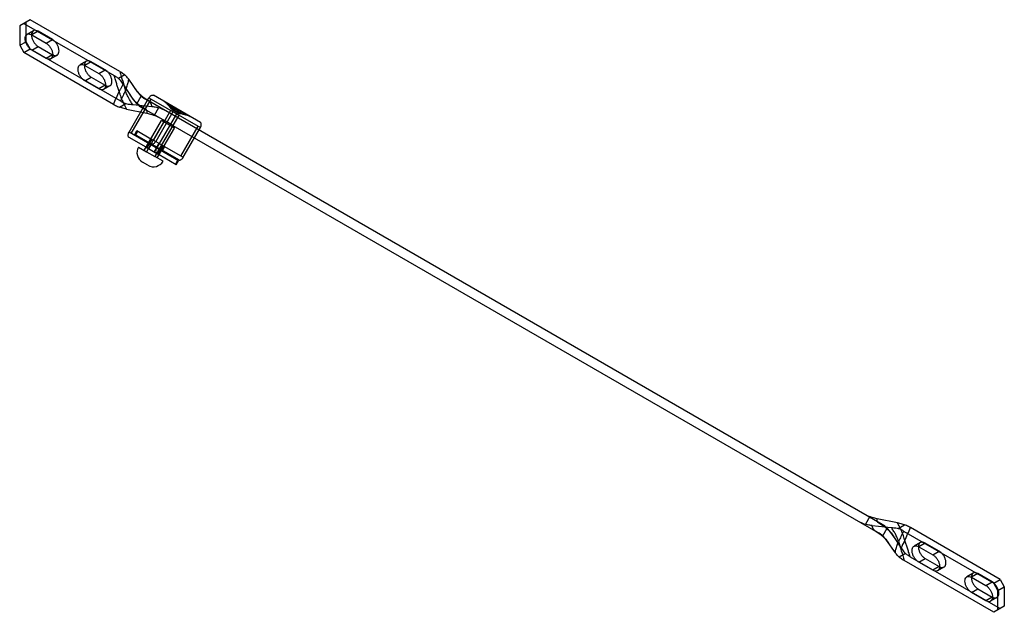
# Model space of a CAD drawing. Header units: millimetres. Extents: x 49 to 378, y 199 to 397.
import ezdxf

# ---------------------------------------------------------------- set-up
doc = ezdxf.new("R2010")
doc.units = ezdxf.units.MM
doc.header["$LTSCALE"] = 38.730088
doc.layers.add('INTFCLR_7431', color=7, linetype='CONTINUOUS')

msp = doc.modelspace()

# ---------------------------------------------------------------- linework, layer by layer
at = {"layer": 'INTFCLR_7431', "color": 7, "linetype": 'Continuous'}
for p, q in [((52.27, 396.9), (48.74, 394.86)), ((50.15, 395.68), (80.27, 378.29)), ((50.86, 389.55), (50.86, 396.09)), ((82.24, 379.6), (52.27, 396.9)), ((48.74, 394.86), (48.74, 388.33)), ((53.35, 393.2), (51.23, 391.98)), ((54.92, 393.05), (52.8, 391.82)), ((52.8, 391.82), (57.54, 389.09)), ((59.66, 390.31), (54.92, 393.05)), ((48.74, 388.33), (50.86, 389.55)), ((52.27, 387.1), (50.86, 389.55)), ((57.54, 389.09), (59.66, 390.31)), ((48.74, 388.33), (50.15, 385.88)), ((50.15, 385.88), (52.27, 387.1)), ((80.12, 368.58), (50.15, 385.88)), ((52.27, 387.1), (82.39, 369.72)), ((52.8, 386.68), (54.92, 387.9)), ((57.54, 383.94), (52.8, 386.68)), ((54.92, 387.9), (59.66, 385.17)), ((59.66, 385.17), (57.54, 383.94)), ((61.24, 385.01), (59.12, 383.79)), ((71.03, 383), (68.91, 381.77)), ((72.6, 382.84), (70.48, 381.61)), ((77.34, 380.1), (72.6, 382.84)), ((70.48, 381.61), (75.22, 378.88)), ((75.22, 378.88), (77.34, 380.1)), ((70.48, 376.47), (72.6, 377.7)), ((75.22, 373.74), (70.48, 376.47)), ((72.6, 377.7), (77.34, 374.96)), ((83.91, 378.43), (81.82, 377.22)), ((83.23, 375.41), (86.57, 370.37)), ((88.14, 372.75), (85.17, 377)), ((77.34, 374.96), (75.22, 373.74)), ((78.92, 374.8), (76.79, 373.58)), ((82.15, 367.61), (84.24, 368.82)), ((85.3, 359.24), (91.95, 370.76)), ((86.05, 358.81), (92.7, 370.33)), ((87.89, 368.77), (89.37, 371.34)), ((337.02, 228.12), (90.97, 370.17)), ((91.95, 370.76), (109.14, 360.83)), ((109.14, 362.57), (93.45, 371.63)), ((97.98, 368.8), (98.9, 367.77)), ((97.98, 368.8), (101.12, 366.99)), ((84.42, 367.01), (91.21, 365.62)), ((86.52, 368.51), (92.95, 367.91)), ((89.62, 367.49), (97.12, 363.16)), ((99.2, 366.57), (93.45, 356.61)), ((95.14, 367.47), (93.66, 364.91)), ((99.95, 366.14), (94.2, 356.18)), ((101.14, 365.45), (94.49, 353.93)), ((99.6, 366.95), (98.9, 367.77)), ((99.61, 366.98), (98.91, 367.8)), ((100.5, 366.88), (98.91, 367.8)), ((102.01, 365.56), (99.61, 366.95)), ((99.73, 366.85), (101.87, 365.61)), ((100.5, 366.88), (99.8, 366.86)), ((99.85, 366.81), (100.55, 366.82)), ((104.43, 365.08), (101.29, 366.89)), ((101.77, 365.7), (101.43, 366.31)), ((101.5, 366.3), (101.84, 365.69)), ((101.5, 366.3), (103.1, 365.38)), ((102.02, 365.56), (103.08, 365.36)), ((102.04, 365.57), (103.1, 365.38)), ((90.38, 353.19), (96.13, 363.15)), ((97.12, 363.16), (91.12, 352.76)), ((101.89, 365.02), (95.24, 353.5)), ((96.13, 363.15), (96.81, 363.33)), ((100.46, 360.65), (96.13, 363.15)), ((99.97, 361.51), (97.12, 363.16)), ((103.08, 365.36), (104.43, 365.08)), ((101.84, 349.69), (85.3, 359.24)), ((87.2, 358.49), (87.95, 359.79)), ((87.51, 358.31), (88.26, 359.61)), ((87.95, 359.79), (92.63, 357.09)), ((99.97, 361.51), (93.97, 351.11)), ((94.71, 350.69), (100.46, 360.65)), ((99.97, 361.51), (335.66, 225.44)), ((100.46, 360.65), (100.28, 361.33)), ((102.64, 351.31), (108.39, 361.27)), ((103.39, 350.87), (109.14, 360.83)), ((90.98, 354.23), (85.3, 357.51)), ((101.89, 350.01), (87.2, 358.49)), ((92.23, 355.59), (92.98, 356.89)), ((96.96, 354.59), (92.63, 357.09)), ((94.58, 354.23), (95.33, 355.53)), ((88.43, 354.31), (91.12, 352.76)), ((90.98, 354.23), (95.31, 351.73)), ((91.12, 352.76), (93.97, 351.11)), ((91.33, 354.03), (92.08, 355.33)), ((91.9, 353.7), (92.65, 355)), ((93.71, 352.65), (94.46, 353.95)), ((94.96, 351.93), (95.71, 353.23)), ((95.86, 353.49), (96.61, 354.79)), ((97.14, 354.48), (96.39, 353.18)), ((96.96, 354.59), (103.39, 350.87)), ((91.61, 348.21), (89.79, 349.26)), ((96.66, 349.56), (93.97, 351.11)), ((101.09, 348.39), (95.31, 351.73)), ((101.53, 349.87), (100.78, 348.57)), ((101.09, 348.39), (101.84, 349.69)), ((332.97, 230.7), (331.49, 228.14)), ((333.68, 227.7), (340.12, 227.1)), ((342.22, 228.6), (335.43, 229.99)), ((342.39, 226.78), (344.48, 227.99)), ((337.26, 224.27), (338.74, 226.83)), ((340.07, 225.24), (343.41, 220.2)), ((344.25, 225.89), (374.36, 208.5)), ((376.48, 209.72), (346.51, 227.03)), ((341.47, 218.6), (338.49, 222.85)), ((349.84, 222.03), (347.72, 220.8)), ((351.42, 221.87), (349.29, 220.64)), ((349.29, 220.64), (354.03, 217.91)), ((356.15, 219.13), (351.42, 221.87)), ((344.81, 218.38), (342.72, 217.18)), ((346.37, 217.31), (376.48, 199.93)), ((354.03, 217.91), (356.15, 219.13)), ((374.36, 198.7), (344.39, 216)), ((349.29, 215.5), (351.42, 216.73)), ((354.03, 212.77), (349.29, 215.5)), ((351.42, 216.73), (356.15, 213.99)), ((356.15, 213.99), (354.03, 212.77)), ((357.73, 213.83), (355.61, 212.61)), ((367.52, 211.82), (365.4, 210.59)), ((369.09, 211.66), (366.97, 210.44)), ((373.83, 208.93), (369.09, 211.66)), ((366.97, 210.44), (371.71, 207.7)), ((371.71, 207.7), (373.83, 208.93)), ((374.36, 208.5), (376.48, 209.72)), ((375.78, 206.05), (374.36, 208.5)), ((376.48, 209.72), (377.9, 207.28)), ((366.97, 205.29), (369.09, 206.52)), ((371.71, 202.56), (366.97, 205.29)), ((369.09, 206.52), (373.83, 203.78)), ((375.78, 206.05), (377.9, 207.28)), ((375.78, 199.52), (375.78, 206.05)), ((377.9, 207.28), (377.9, 200.74)), ((373.83, 203.78), (371.71, 202.56)), ((375.41, 203.63), (373.28, 202.4)), ((377.9, 200.74), (374.36, 198.7))]:
    msp.add_line(p, q, dxfattribs=at)
for points in [[(91.96, 369.6), (90.26, 370.75), (88.76, 372.12), (87.5, 373.68)], [(91.08, 366.64), (88.97, 368.08), (87.15, 369.81), (85.66, 371.74)], [(99.6, 366.95), (99.72, 366.85), (99.87, 366.81)], [(100.92, 367.31), (100.97, 367.27), (101.02, 367.22)], [(101.54, 366.92), (101.61, 366.9), (101.67, 366.88)], [(101.76, 365.71), (101.87, 365.61), (102.02, 365.56)], [(335.56, 228.96), (337.66, 227.52), (339.48, 225.8), (340.97, 223.87)], [(334.68, 226), (336.37, 224.86), (337.87, 223.48), (339.14, 221.93)]]:
    msp.add_lwpolyline(points, dxfattribs=at)
for centre, radius, start, end in [((94.44, 375.58), 9.44, 213.4922, 226.114), ((94.18, 375.38), 9.12, 226.4402, 239.9927), ((95.67, 378.29), 9.39, 227.8516, 239.9669), ((92.56, 358.72), 9.12, 60.0084, 73.5609), ((90.79, 355.99), 9.37, 60.0263, 72.1591), ((91.64, 352.46), 3.7, 150.0001, 240.0001), ((93.46, 351.41), 3.7, 240.0001, 330.0001), ((335.84, 239.61), 9.36, 240.0192, 252.1645), ((334.09, 236.91), 9.15, 240.0292, 253.5401), ((332.44, 220.2), 9.15, 46.461, 59.9719), ((330.98, 217.33), 9.36, 47.8366, 59.9819), ((332.23, 220.05), 9.4, 33.4644, 46.1418)]:
    msp.add_arc(centre, radius, start, end, dxfattribs=at)
for points, knots in [([(52.8, 386.68), (52.52, 386.84), (51.99, 387.27), (51.34, 388.09), (50.85, 389.04), (50.58, 390.01), (50.55, 390.9), (50.79, 391.65), (51.35, 392.12), (52.1, 392.15), (52.57, 391.96), (52.8, 391.82)], [0, 0, 0, 0, 0.122879, 0.257999, 0.394372, 0.524115, 0.637201, 0.730342, 0.810576, 0.896245, 1, 1, 1, 1]), ([(54.92, 393.05), (54.69, 393.18), (54.22, 393.38), (53.48, 393.34), (52.92, 392.88), (52.68, 392.15), (52.7, 391.25), (52.96, 390.28), (53.45, 389.33), (54.1, 388.5), (54.64, 388.06), (54.92, 387.9)], [0, 0, 0, 0, 0.103303, 0.18822, 0.267733, 0.360433, 0.473056, 0.602505, 0.739888, 0.876489, 1, 1, 1, 1]), ([(57.54, 389.09), (57.82, 388.92), (58.36, 388.49), (59.01, 387.67), (59.49, 386.72), (59.77, 385.75), (59.79, 384.86), (59.55, 384.12), (59, 383.65), (58.25, 383.61), (57.78, 383.8), (57.54, 383.94)], [0, 0, 0, 0, 0.122879, 0.257999, 0.394372, 0.524115, 0.637201, 0.730342, 0.810577, 0.896245, 1, 1, 1, 1]), ([(59.66, 385.17), (59.9, 385.03), (60.37, 384.83), (61.11, 384.87), (61.66, 385.33), (61.91, 386.06), (61.89, 386.96), (61.62, 387.93), (61.14, 388.88), (60.48, 389.71), (59.94, 390.15), (59.66, 390.31)], [0, 0, 0, 0, 0.103303, 0.18822, 0.267733, 0.360433, 0.473056, 0.602505, 0.739888, 0.876489, 1, 1, 1, 1]), ([(70.48, 376.47), (70.2, 376.63), (69.67, 377.07), (69.02, 377.89), (68.53, 378.83), (68.26, 379.8), (68.23, 380.7), (68.47, 381.44), (69.03, 381.91), (69.77, 381.95), (70.24, 381.75), (70.48, 381.61)], [0, 0, 0, 0, 0.122879, 0.257999, 0.394372, 0.524115, 0.637201, 0.730342, 0.810576, 0.896245, 1, 1, 1, 1]), ([(72.6, 382.84), (72.37, 382.98), (71.9, 383.17), (71.16, 383.14), (70.6, 382.68), (70.35, 381.94), (70.37, 381.05), (70.64, 380.08), (71.13, 379.12), (71.78, 378.3), (72.32, 377.86), (72.6, 377.7)], [0, 0, 0, 0, 0.103303, 0.18822, 0.267733, 0.360433, 0.473056, 0.602505, 0.739888, 0.876489, 1, 1, 1, 1]), ([(75.22, 378.88), (75.5, 378.72), (76.03, 378.28), (76.68, 377.46), (77.17, 376.52), (77.44, 375.55), (77.47, 374.65), (77.23, 373.91), (76.67, 373.44), (75.93, 373.4), (75.46, 373.6), (75.22, 373.74)], [0, 0, 0, 0, 0.122879, 0.257999, 0.394372, 0.524115, 0.637201, 0.730342, 0.810577, 0.896245, 1, 1, 1, 1]), ([(77.34, 374.96), (77.58, 374.82), (78.04, 374.63), (78.79, 374.66), (79.34, 375.12), (79.59, 375.86), (79.57, 376.75), (79.3, 377.72), (78.81, 378.68), (78.16, 379.5), (77.62, 379.94), (77.34, 380.1)], [0, 0, 0, 0, 0.103303, 0.18822, 0.267733, 0.360433, 0.473056, 0.602505, 0.739888, 0.876489, 1, 1, 1, 1]), ([(82.24, 379.6), (82.53, 378.49), (83.15, 376.34), (83.79, 374.19), (84.09, 373.13)], [0, 0, 0, 0, 0.509445, 1, 1, 1, 1]), ([(82.24, 379.6), (82.45, 379.48), (82.84, 379.24), (83.4, 378.85), (83.75, 378.57), (83.91, 378.43)], [0, 0, 0, 0, 0.344242, 0.677625, 1, 1, 1, 1]), ([(80.27, 378.29), (80.45, 378.18), (80.82, 377.96), (81.34, 377.6), (81.67, 377.35), (81.82, 377.22)], [0, 0, 0, 0, 0.343691, 0.677064, 1, 1, 1, 1]), ([(81.97, 372.92), (81.84, 373.34), (81.57, 374.17), (81.14, 375.46), (80.7, 376.83), (80.41, 377.79), (80.27, 378.29)], [0, 0, 0, 0, 0.236205, 0.466463, 0.721363, 1, 1, 1, 1]), ([(81.82, 377.22), (81.99, 377.03), (82.32, 376.64), (82.79, 376.04), (83.09, 375.62), (83.23, 375.41)], [0, 0, 0, 0, 0.333779, 0.666498, 1, 1, 1, 1]), ([(83.23, 375.41), (83.21, 375.31), (83.15, 375.11), (83.04, 374.81), (82.86, 374.46), (82.65, 374.09), (82.42, 373.69), (82.2, 373.31), (82.05, 373.05), (81.97, 372.92)], [0, 0, 0, 0, 0.110625, 0.221088, 0.341475, 0.527126, 0.678076, 0.834985, 1, 1, 1, 1]), ([(85.17, 377), (85.05, 377.17), (84.79, 377.5), (84.37, 377.98), (84.07, 378.28), (83.91, 378.43)], [0, 0, 0, 0, 0.324856, 0.656927, 1, 1, 1, 1]), ([(84.09, 373.13), (84.18, 373.36), (84.35, 373.8), (84.6, 374.48), (84.82, 375.17), (85, 375.82), (85.12, 376.43), (85.15, 376.81), (85.17, 377)], [0, 0, 0, 0, 0.184388, 0.353316, 0.53873, 0.720627, 0.855607, 1, 1, 1, 1]), ([(80.12, 368.58), (80.41, 369.33), (81.02, 370.78), (81.67, 372.21), (81.97, 372.92)], [0, 0, 0, 0, 0.512593, 1, 1, 1, 1]), ([(81.97, 372.92), (82.06, 372.57), (82.26, 371.91), (82.61, 370.87), (83.04, 369.81), (83.5, 368.8), (83.96, 367.87), (84.26, 367.3), (84.42, 367.01)], [0, 0, 0, 0, 0.165879, 0.325534, 0.510062, 0.700064, 0.844951, 1, 1, 1, 1]), ([(84.09, 373.13), (83.96, 372.86), (83.69, 372.34), (83.26, 371.54), (82.81, 370.68), (82.53, 370.05), (82.39, 369.72)], [0, 0, 0, 0, 0.234659, 0.461291, 0.715104, 1, 1, 1, 1]), ([(86.52, 368.51), (86.4, 368.69), (86.15, 369.06), (85.79, 369.63), (85.38, 370.3), (84.99, 371.02), (84.62, 371.77), (84.34, 372.44), (84.17, 372.9), (84.09, 373.13)], [0, 0, 0, 0, 0.127311, 0.253812, 0.387113, 0.57869, 0.722459, 0.862038, 1, 1, 1, 1]), ([(88.14, 372.75), (88.27, 372.58), (88.52, 372.24), (88.94, 371.76), (89.23, 371.47), (89.37, 371.34)], [0, 0, 0, 0, 0.344893, 0.678519, 1, 1, 1, 1]), ([(91.96, 369.6), (91.5, 369.87), (90.55, 370.48), (89.27, 371.54), (88.49, 372.35), (88.14, 372.75)], [0, 0, 0, 0, 0.319897, 0.680977, 1, 1, 1, 1]), ([(82.39, 369.72), (82.58, 369.61), (82.98, 369.39), (83.6, 369.09), (84.02, 368.91), (84.24, 368.82)], [0, 0, 0, 0, 0.324533, 0.658004, 1, 1, 1, 1]), ([(84.24, 368.82), (84.48, 368.78), (84.97, 368.7), (85.73, 368.59), (86.25, 368.53), (86.52, 368.51)], [0, 0, 0, 0, 0.317006, 0.650426, 1, 1, 1, 1]), ([(86.57, 370.37), (86.72, 370.19), (87.05, 369.83), (87.55, 369.32), (88.09, 368.81), (88.64, 368.33), (89.24, 367.86), (89.85, 367.41), (90.47, 367.01), (90.88, 366.76), (91.08, 366.64)], [0, 0, 0, 0, 0.119338, 0.249754, 0.364022, 0.499568, 0.623748, 0.751544, 0.884783, 1, 1, 1, 1]), ([(91.95, 370.76), (92.05, 370.93), (92.27, 371.23), (92.66, 371.56), (93.07, 371.72), (93.35, 371.68), (93.45, 371.63)], [0, 0, 0, 0, 0.309819, 0.584903, 0.811893, 1, 1, 1, 1]), ([(92.95, 367.91), (92.92, 368.01), (92.87, 368.2), (92.78, 368.48), (92.69, 368.73), (92.58, 368.95), (92.46, 369.16), (92.31, 369.34), (92.14, 369.48), (92.02, 369.56), (91.96, 369.6)], [0, 0, 0, 0, 0.153553, 0.305249, 0.425764, 0.556695, 0.668293, 0.779114, 0.895314, 1, 1, 1, 1]), ([(96.91, 369.63), (97.05, 369.55), (97.3, 369.38), (97.66, 369.11), (97.88, 368.91), (97.98, 368.8)], [0, 0, 0, 0, 0.341825, 0.675097, 1, 1, 1, 1]), ([(98.91, 367.77), (98.8, 367.9), (98.59, 368.14), (98.28, 368.48), (98.08, 368.7), (97.98, 368.8)], [0, 0, 0, 0, 0.356024, 0.688152, 1, 1, 1, 1]), ([(98.91, 367.8), (98.83, 367.88), (98.53, 368.22), (98.23, 368.56), (97.99, 368.8)], [0, 0, 0, 0, 0.246898, 1, 1, 1, 1]), ([(80.12, 368.58), (80.33, 368.46), (80.76, 368.22), (81.44, 367.9), (81.91, 367.71), (82.15, 367.61)], [0, 0, 0, 0, 0.322955, 0.656446, 1, 1, 1, 1]), ([(84.42, 367.01), (84.15, 367.06), (83.64, 367.18), (82.88, 367.39), (82.39, 367.54), (82.15, 367.61)], [0, 0, 0, 0, 0.344129, 0.67758, 1, 1, 1, 1]), ([(91.08, 366.64), (91.15, 366.6), (91.29, 366.43), (91.23, 366.05), (91.22, 365.78), (91.21, 365.62)], [0, 0, 0, 0, 0.225746, 0.548731, 1, 1, 1, 1]), ([(91.21, 365.62), (91.49, 365.56), (92.05, 365.43), (92.87, 365.19), (93.4, 365.01), (93.66, 364.91)], [0, 0, 0, 0, 0.339794, 0.672475, 1, 1, 1, 1]), ([(92.95, 367.91), (93.2, 367.88), (93.7, 367.82), (94.43, 367.67), (94.91, 367.54), (95.14, 367.47)], [0, 0, 0, 0, 0.33765, 0.669785, 1, 1, 1, 1]), ([(98.91, 367.8), (98.9, 367.79), (98.9, 367.78), (98.9, 367.77), (98.91, 367.77)], [0, 0, 0, 0, 0.651246, 1, 1, 1, 1]), ([(99.61, 366.95), (99.61, 366.95), (99.6, 366.96), (99.61, 366.97), (99.61, 366.98)], [0, 0, 0, 0, 0.348765, 1, 1, 1, 1]), ([(99.8, 366.86), (99.79, 366.86), (99.71, 366.88), (99.65, 366.93), (99.61, 366.98)], [0, 0, 0, 0, 0.209354, 1, 1, 1, 1]), ([(99.61, 366.95), (99.63, 366.92), (99.68, 366.87), (99.76, 366.82), (99.82, 366.81), (99.85, 366.81)], [0, 0, 0, 0, 0.374342, 0.708875, 1, 1, 1, 1]), ([(99.85, 366.81), (99.85, 366.81), (99.82, 366.82), (99.81, 366.85), (99.8, 366.86)], [0, 0, 0, 0, 0.231368, 1, 1, 1, 1]), ([(99.95, 367.87), (100.05, 367.81), (100.23, 367.59), (100.28, 367.15), (100.2, 366.65), (100.05, 366.31), (99.95, 366.14)], [0, 0, 0, 0, 0.188108, 0.415098, 0.690182, 1, 1, 1, 1]), ([(101.24, 366.92), (101.14, 366.9), (100.89, 366.88), (100.64, 366.87), (100.5, 366.88)], [0, 0, 0, 0, 0.441559, 1, 1, 1, 1]), ([(100.55, 366.82), (100.55, 366.82), (100.52, 366.84), (100.51, 366.86), (100.5, 366.88)], [0, 0, 0, 0, 0.231368, 1, 1, 1, 1]), ([(100.55, 366.82), (100.65, 366.82), (100.83, 366.83), (101.08, 366.85), (101.22, 366.87), (101.29, 366.89)], [0, 0, 0, 0, 0.396522, 0.734719, 1, 1, 1, 1]), ([(100.92, 367.31), (100.98, 367.28), (101.09, 367.17), (101.15, 367.04), (101.17, 366.96)], [0, 0, 0, 0, 0.45788, 1, 1, 1, 1]), ([(101.12, 366.99), (101.11, 367.03), (101.08, 367.12), (101.02, 367.24), (100.95, 367.29), (100.92, 367.31)], [0, 0, 0, 0, 0.376591, 0.701932, 1, 1, 1, 1]), ([(101.12, 366.99), (101.14, 366.93), (101.19, 366.79), (101.3, 366.56), (101.38, 366.4), (101.43, 366.31)], [0, 0, 0, 0, 0.256054, 0.590071, 1, 1, 1, 1]), ([(102.64, 366.32), (102.54, 366.38), (102.26, 366.42), (101.85, 366.25), (101.46, 365.92), (101.24, 365.62), (101.14, 365.45)], [0, 0, 0, 0, 0.188107, 0.415097, 0.690181, 1, 1, 1, 1]), ([(101.17, 366.96), (101.2, 366.86), (101.31, 366.63), (101.43, 366.42), (101.5, 366.3)], [0, 0, 0, 0, 0.441555, 1, 1, 1, 1]), ([(101.67, 366.88), (101.61, 366.91), (101.47, 366.95), (101.32, 366.94), (101.24, 366.92)], [0, 0, 0, 0, 0.457877, 1, 1, 1, 1]), ([(101.29, 366.89), (101.33, 366.91), (101.43, 366.93), (101.56, 366.93), (101.64, 366.9), (101.67, 366.88)], [0, 0, 0, 0, 0.376595, 0.701936, 1, 1, 1, 1]), ([(101.43, 366.31), (101.44, 366.31), (101.46, 366.3), (101.48, 366.3), (101.5, 366.3)], [0, 0, 0, 0, 0.231369, 1, 1, 1, 1]), ([(101.77, 365.7), (101.78, 365.7), (101.8, 365.69), (101.82, 365.68), (101.84, 365.69)], [0, 0, 0, 0, 0.231369, 1, 1, 1, 1]), ([(101.77, 365.7), (101.79, 365.68), (101.83, 365.63), (101.91, 365.58), (101.98, 365.57), (102.01, 365.56)], [0, 0, 0, 0, 0.293811, 0.624216, 1, 1, 1, 1]), ([(101.84, 365.69), (101.85, 365.67), (101.9, 365.61), (101.98, 365.59), (102.04, 365.57)], [0, 0, 0, 0, 0.209346, 1, 1, 1, 1]), ([(102.01, 365.56), (102.02, 365.56), (102.03, 365.56), (102.03, 365.57), (102.04, 365.57)], [0, 0, 0, 0, 0.348768, 1, 1, 1, 1]), ([(103.1, 365.38), (103.09, 365.37), (103.09, 365.36), (103.08, 365.36), (103.07, 365.36)], [0, 0, 0, 0, 0.651246, 1, 1, 1, 1]), ([(103.1, 365.38), (103.21, 365.36), (103.65, 365.27), (104.1, 365.17), (104.43, 365.08)], [0, 0, 0, 0, 0.246899, 1, 1, 1, 1]), ([(103.07, 365.36), (103.24, 365.34), (103.55, 365.27), (104, 365.18), (104.29, 365.11), (104.43, 365.08)], [0, 0, 0, 0, 0.35603, 0.688159, 1, 1, 1, 1]), ([(105.68, 364.56), (105.55, 364.64), (105.27, 364.78), (104.86, 364.95), (104.57, 365.04), (104.43, 365.08)], [0, 0, 0, 0, 0.341825, 0.675099, 1, 1, 1, 1]), ([(109.14, 360.83), (109.24, 361), (109.39, 361.34), (109.48, 361.85), (109.42, 362.29), (109.24, 362.51), (109.14, 362.57)], [0, 0, 0, 0, 0.309818, 0.584902, 0.811892, 1, 1, 1, 1]), ([(85.3, 357.51), (85.2, 357.57), (85.02, 357.79), (84.97, 358.23), (85.05, 358.73), (85.2, 359.07), (85.3, 359.24)], [0, 0, 0, 0, 0.188108, 0.415098, 0.690182, 1, 1, 1, 1]), ([(94.2, 356.18), (94.1, 356.01), (93.88, 355.71), (93.49, 355.38), (93.08, 355.22), (92.8, 355.26), (92.7, 355.32)], [0, 0, 0, 0, 0.309819, 0.584903, 0.811893, 1, 1, 1, 1]), ([(94.49, 353.93), (94.4, 353.77), (94.25, 353.43), (94.16, 352.92), (94.22, 352.48), (94.39, 352.26), (94.49, 352.2)], [0, 0, 0, 0, 0.309818, 0.584902, 0.811892, 1, 1, 1, 1]), ([(101.89, 350.01), (101.99, 349.95), (102.27, 349.91), (102.68, 350.08), (103.08, 350.41), (103.3, 350.71), (103.39, 350.87)], [0, 0, 0, 0, 0.188107, 0.415097, 0.690181, 1, 1, 1, 1]), ([(335.43, 229.99), (335.14, 230.05), (334.58, 230.18), (333.76, 230.41), (333.23, 230.6), (332.97, 230.7)], [0, 0, 0, 0, 0.340308, 0.672994, 1, 1, 1, 1]), ([(333.68, 227.7), (333.43, 227.72), (332.94, 227.79), (332.2, 227.93), (331.73, 228.06), (331.49, 228.14)], [0, 0, 0, 0, 0.338795, 0.670921, 1, 1, 1, 1]), ([(334.68, 226), (334.62, 226.04), (334.49, 226.12), (334.32, 226.27), (334.18, 226.45), (334.05, 226.65), (333.95, 226.87), (333.85, 227.13), (333.77, 227.4), (333.71, 227.6), (333.68, 227.7)], [0, 0, 0, 0, 0.104342, 0.219427, 0.33074, 0.443894, 0.574108, 0.695397, 0.846465, 1, 1, 1, 1]), ([(335.56, 228.96), (335.53, 228.98), (335.48, 229.01), (335.42, 229.08), (335.38, 229.18), (335.37, 229.31), (335.38, 229.45), (335.4, 229.62), (335.42, 229.79), (335.43, 229.92), (335.43, 229.99)], [0, 0, 0, 0, 0.086134, 0.170291, 0.238007, 0.371669, 0.510977, 0.644372, 0.818071, 1, 1, 1, 1]), ([(335.56, 228.96), (335.75, 228.85), (336.17, 228.6), (336.78, 228.19), (337.39, 227.75), (337.99, 227.28), (338.55, 226.79), (339.09, 226.28), (339.59, 225.77), (339.91, 225.41), (340.07, 225.24)], [0, 0, 0, 0, 0.114816, 0.246768, 0.375153, 0.501065, 0.635849, 0.750831, 0.880681, 1, 1, 1, 1]), ([(344.48, 227.99), (344.24, 228.07), (343.75, 228.22), (343, 228.42), (342.48, 228.54), (342.22, 228.6)], [0, 0, 0, 0, 0.32242, 0.655871, 1, 1, 1, 1]), ([(344.66, 222.69), (344.6, 222.94), (344.45, 223.46), (344.19, 224.24), (343.9, 225.03), (343.59, 225.8), (343.26, 226.53), (342.92, 227.25), (342.57, 227.92), (342.33, 228.38), (342.22, 228.6)], [0, 0, 0, 0, 0.119506, 0.254903, 0.385386, 0.511851, 0.645682, 0.758636, 0.884686, 1, 1, 1, 1]), ([(346.51, 227.03), (346.3, 227.15), (345.87, 227.38), (345.19, 227.7), (344.72, 227.9), (344.48, 227.99)], [0, 0, 0, 0, 0.323619, 0.657129, 1, 1, 1, 1]), ([(334.68, 226), (334.84, 225.91), (335.17, 225.71), (335.63, 225.41), (336.16, 225.04), (336.7, 224.62), (337.23, 224.15), (337.69, 223.72), (338.1, 223.29), (338.37, 222.99), (338.49, 222.85)], [0, 0, 0, 0, 0.111993, 0.233961, 0.332289, 0.502131, 0.64423, 0.758228, 0.885044, 1, 1, 1, 1]), ([(337.26, 224.27), (337.41, 224.13), (337.7, 223.84), (338.11, 223.37), (338.37, 223.03), (338.49, 222.85)], [0, 0, 0, 0, 0.321496, 0.655123, 1, 1, 1, 1]), ([(342.54, 222.48), (342.4, 222.88), (342.09, 223.7), (341.49, 224.9), (340.82, 226.03), (340.35, 226.75), (340.12, 227.1)], [0, 0, 0, 0, 0.242704, 0.505392, 0.7627, 1, 1, 1, 1]), ([(340.12, 227.1), (340.38, 227.07), (340.9, 227.01), (341.66, 226.91), (342.15, 226.83), (342.39, 226.78)], [0, 0, 0, 0, 0.349572, 0.682993, 1, 1, 1, 1]), ([(344.25, 225.89), (344.06, 226), (343.66, 226.21), (343.04, 226.51), (342.61, 226.7), (342.39, 226.78)], [0, 0, 0, 0, 0.322992, 0.656434, 1, 1, 1, 1]), ([(344.25, 225.89), (344.11, 225.55), (343.82, 224.93), (343.38, 224.06), (342.94, 223.27), (342.67, 222.75), (342.54, 222.48)], [0, 0, 0, 0, 0.284897, 0.538708, 0.765343, 1, 1, 1, 1]), ([(344.66, 222.69), (344.96, 223.4), (345.61, 224.83), (346.23, 226.27), (346.51, 227.03)], [0, 0, 0, 0, 0.487407, 1, 1, 1, 1]), ([(341.47, 218.6), (341.48, 218.8), (341.52, 219.17), (341.64, 219.78), (341.81, 220.44), (342.04, 221.12), (342.28, 221.8), (342.45, 222.25), (342.54, 222.48)], [0, 0, 0, 0, 0.144382, 0.279404, 0.462226, 0.646673, 0.815312, 1, 1, 1, 1]), ([(342.54, 222.48), (342.84, 221.42), (343.48, 219.27), (344.1, 217.11), (344.39, 216)], [0, 0, 0, 0, 0.490555, 1, 1, 1, 1]), ([(344.66, 222.69), (344.53, 222.46), (344.27, 222.01), (343.89, 221.37), (343.58, 220.78), (343.45, 220.38), (343.41, 220.2)], [0, 0, 0, 0, 0.283831, 0.556573, 0.793622, 1, 1, 1, 1]), ([(346.37, 217.31), (346.23, 217.82), (345.94, 218.78), (345.5, 220.15), (345.07, 221.43), (344.8, 222.27), (344.66, 222.69)], [0, 0, 0, 0, 0.278637, 0.533537, 0.763796, 1, 1, 1, 1]), ([(349.29, 215.5), (349.01, 215.66), (348.48, 216.1), (347.83, 216.92), (347.34, 217.86), (347.07, 218.83), (347.04, 219.73), (347.28, 220.47), (347.84, 220.94), (348.59, 220.98), (349.06, 220.78), (349.29, 220.64)], [0, 0, 0, 0, 0.122879, 0.257999, 0.394372, 0.524115, 0.637201, 0.730342, 0.810576, 0.896245, 1, 1, 1, 1]), ([(351.42, 221.87), (351.18, 222.01), (350.71, 222.2), (349.97, 222.17), (349.41, 221.71), (349.17, 220.97), (349.19, 220.08), (349.46, 219.11), (349.94, 218.15), (350.59, 217.33), (351.13, 216.89), (351.42, 216.73)], [0, 0, 0, 0, 0.103303, 0.18822, 0.267733, 0.360433, 0.473056, 0.602505, 0.739888, 0.87649, 1, 1, 1, 1]), ([(342.72, 217.18), (342.56, 217.33), (342.26, 217.63), (341.84, 218.1), (341.59, 218.43), (341.47, 218.6)], [0, 0, 0, 0, 0.343073, 0.675144, 1, 1, 1, 1]), ([(343.41, 220.2), (343.55, 219.98), (343.84, 219.57), (344.31, 218.96), (344.64, 218.57), (344.81, 218.38)], [0, 0, 0, 0, 0.333501, 0.66622, 1, 1, 1, 1]), ([(346.37, 217.31), (346.18, 217.42), (345.82, 217.64), (345.3, 218), (344.97, 218.25), (344.81, 218.38)], [0, 0, 0, 0, 0.342085, 0.675481, 1, 1, 1, 1]), ([(354.03, 217.91), (354.31, 217.75), (354.85, 217.31), (355.5, 216.49), (355.98, 215.55), (356.26, 214.58), (356.28, 213.68), (356.04, 212.94), (355.49, 212.47), (354.74, 212.43), (354.27, 212.63), (354.03, 212.77)], [0, 0, 0, 0, 0.122879, 0.257999, 0.394372, 0.524115, 0.637201, 0.730342, 0.810576, 0.896245, 1, 1, 1, 1]), ([(356.15, 213.99), (356.39, 213.85), (356.86, 213.66), (357.6, 213.69), (358.16, 214.15), (358.4, 214.89), (358.38, 215.78), (358.11, 216.75), (357.63, 217.71), (356.97, 218.53), (356.44, 218.97), (356.15, 219.13)], [0, 0, 0, 0, 0.103303, 0.18822, 0.267733, 0.360433, 0.473056, 0.602505, 0.739888, 0.876489, 1, 1, 1, 1]), ([(344.39, 216), (344.19, 216.12), (343.79, 216.36), (343.24, 216.75), (342.89, 217.03), (342.72, 217.18)], [0, 0, 0, 0, 0.344976, 0.67835, 1, 1, 1, 1]), ([(366.97, 205.29), (366.69, 205.46), (366.16, 205.89), (365.51, 206.71), (365.02, 207.66), (364.75, 208.63), (364.72, 209.52), (364.96, 210.26), (365.52, 210.73), (366.26, 210.77), (366.74, 210.58), (366.97, 210.44)], [0, 0, 0, 0, 0.122879, 0.257999, 0.394372, 0.524115, 0.637201, 0.730342, 0.810576, 0.896245, 1, 1, 1, 1]), ([(369.09, 211.66), (368.86, 211.8), (368.39, 212), (367.65, 211.96), (367.09, 211.5), (366.85, 210.77), (366.87, 209.87), (367.13, 208.9), (367.62, 207.95), (368.27, 207.12), (368.81, 206.68), (369.09, 206.52)], [0, 0, 0, 0, 0.103303, 0.18822, 0.267733, 0.360433, 0.473056, 0.602505, 0.739888, 0.87649, 1, 1, 1, 1]), ([(371.71, 207.7), (371.99, 207.54), (372.53, 207.11), (373.17, 206.29), (373.66, 205.34), (373.93, 204.37), (373.96, 203.48), (373.72, 202.73), (373.17, 202.26), (372.42, 202.23), (371.95, 202.42), (371.71, 202.56)], [0, 0, 0, 0, 0.122879, 0.257999, 0.394372, 0.524115, 0.637201, 0.730342, 0.810576, 0.896245, 1, 1, 1, 1]), ([(373.83, 203.78), (374.07, 203.65), (374.53, 203.45), (375.28, 203.49), (375.83, 203.95), (376.08, 204.68), (376.06, 205.58), (375.79, 206.55), (375.3, 207.5), (374.65, 208.33), (374.11, 208.77), (373.83, 208.93)], [0, 0, 0, 0, 0.103303, 0.18822, 0.267733, 0.360433, 0.473056, 0.602505, 0.739888, 0.876489, 1, 1, 1, 1])]:
    msp.add_open_spline(points, degree=3, knots=knots, dxfattribs=at)
for points in [[(97.99, 368.8), (97.67, 369.12), (97.3, 369.4), (96.91, 369.63)], [(101.12, 366.99), (101.14, 366.97), (101.15, 366.97), (101.17, 366.96)], [(101.29, 366.89), (101.27, 366.9), (101.26, 366.91), (101.24, 366.92)], [(104.43, 365.08), (104.86, 364.97), (105.29, 364.79), (105.68, 364.56)]]:
    msp.add_open_spline(points, degree=3, dxfattribs=at)

doc.saveas('drawing.dxf')
